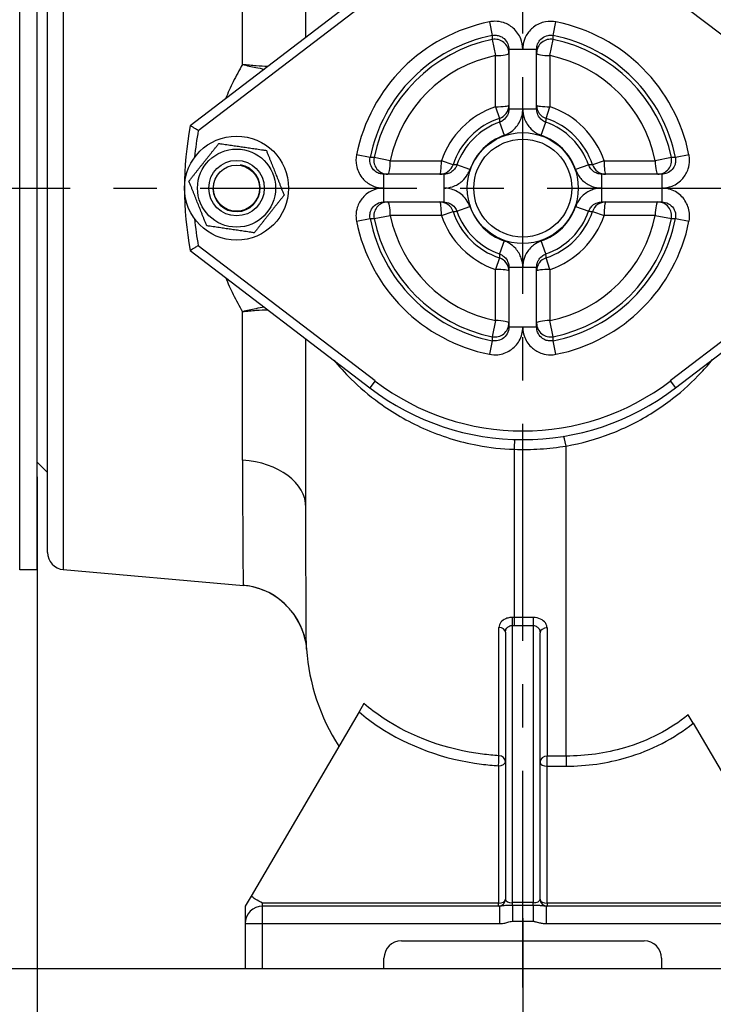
# Model space of a CAD drawing. Header units: millimetres. Extents: x 0 to 5940, y 0 to 4200.
# Tile 34 of 51: x 2069 to 2269, y 2179 to 2463. Entities that reach past the tile are written whole.
import ezdxf

# ---------------------------------------------------------------- set-up
doc = ezdxf.new("R2010")
doc.units = ezdxf.units.MM
doc.header["$LTSCALE"] = 50
doc.linetypes.add('MITTE', pattern=[2, 1.25, -0.25, 0.25, -0.25])
doc.layers.get('DEFPOINTS').update_dxf_attribs({"linetype": 'CONTINUOUS'})
for name, color, linetype in [('02-LINIE-035', 2, 'CONTINUOUS'), ('03-LINIE-050', 3, 'CONTINUOUS'), ('05-ACHSE', 1, 'MITTE'), ('06-MASSE1', 1, 'CONTINUOUS')]:
    doc.layers.add(name, color=color, linetype=linetype)
doc.styles.add('ACA_NORM', font='ROMANS.SHX')
doc.dimstyles.new('1-10', dxfattribs={"dimscale": 10, "dimtxt": 2.5, "dimasz": 3.5, "dimexe": 1, "dimexo": 0, "dimgap": 1, "dimtad": 1, "dimdec": 0, "dimzin": 0, "dimtxsty": 'ACA_NORM', "dimcen": 0, "dimadec": 0, "dimazin": 0, "dimtfac": 2.4, "dimtdec": 0, "dimtmove": 0, "dimatfit": 3, "dimfxl": 1, "dimtolj": 1, "dimtzin": 0, "dimarcsym": 0})

# ---------------------------------------------------------------- blocks, each defined once
blk = doc.blocks.new('*D3')
at = {"layer": '06-MASSE1', "color": 0, "lineweight": -2}
for p, q in [((2923.78, 2196.43), (2923.78, 2042.74)), ((2213.78, 2186.42), (2213.78, 2042.74)), ((2888.78, 2052.74), (2248.78, 2052.74))]:
    blk.add_line(p, q, dxfattribs=at)
at = {"layer": '06-MASSE1', "color": 0}
for points in [[(2248.78, 2058.58), (2248.78, 2046.91), (2213.78, 2052.74)], [(2888.78, 2058.58), (2888.78, 2046.91), (2923.78, 2052.74)]]:
    blk.add_solid(points, dxfattribs=at)
at = {"layer": 'DEFPOINTS', "color": 0}
for p in [(2923.78, 2196.43), (2213.78, 2186.42), (2213.78, 2052.74)]:
    blk.add_point(p, dxfattribs=at)
at = {"layer": '06-MASSE1', "color": 0, "insert": (2568.78, 2075.24), "char_height": 25, "attachment_point": 5, "style": 'ACA_NORM'}
blk.add_mtext('\\A1;W', dxfattribs=at)
blk = doc.blocks.new('*D4')
at = {"layer": '06-MASSE1', "color": 0, "lineweight": -2}
for p, q in [((4332.2, 2309.93), (4332.2, 1932.44)), ((1668.78, 2230.62), (1668.78, 1932.44)), ((4297.2, 1942.44), (1703.78, 1942.44))]:
    blk.add_line(p, q, dxfattribs=at)
at = {"layer": '06-MASSE1', "color": 0}
for points in [[(1703.78, 1948.28), (1703.78, 1936.61), (1668.78, 1942.44)], [(4297.2, 1948.28), (4297.2, 1936.61), (4332.2, 1942.44)]]:
    blk.add_solid(points, dxfattribs=at)
at = {"layer": 'DEFPOINTS', "color": 0}
for p in [(4332.2, 2309.93), (1668.78, 2230.62), (1668.78, 1942.44)]:
    blk.add_point(p, dxfattribs=at)
at = {"layer": '06-MASSE1', "color": 0, "insert": (3000.49, 1964.94), "char_height": 25, "attachment_point": 5, "style": 'ACA_NORM'}
blk.add_mtext('\\A1;2660', dxfattribs=at)
blk = doc.blocks.new('*D1')
at = {"layer": '06-MASSE1', "color": 0, "lineweight": -2}
for p, q in [((2073.78, 2331.17), (2073.78, 2042.74)), ((2213.78, 2204), (2213.78, 2042.74)), ((2108.78, 2052.74), (2178.78, 2052.74))]:
    blk.add_line(p, q, dxfattribs=at)
at = {"layer": '06-MASSE1', "color": 0}
for points in [[(2108.78, 2058.58), (2108.78, 2046.91), (2073.78, 2052.74)], [(2178.78, 2058.58), (2178.78, 2046.91), (2213.78, 2052.74)]]:
    blk.add_solid(points, dxfattribs=at)
at = {"layer": 'DEFPOINTS', "color": 0}
for p in [(2073.78, 2331.17), (2213.78, 2204), (2213.78, 2052.74)]:
    blk.add_point(p, dxfattribs=at)
at = {"layer": '06-MASSE1', "color": 0, "insert": (2143.78, 2075.24), "char_height": 25, "attachment_point": 5, "style": 'ACA_NORM'}
blk.add_mtext('\\A1;140', dxfattribs=at)

msp = doc.modelspace()

# ---------------------------------------------------------------- linework, layer by layer
at = {"layer": '02-LINIE-035'}
for p, q in [((2151.28, 2457.91), (2151.28, 2546.28)), ((2133.02, 2450.07), (2133.02, 2528.94)), ((2068.78, 2304.43), (2068.78, 2524.43)), ((2073.78, 2304.43), (2073.78, 2524.43)), ((2081.34, 2524.42), (2081.34, 2304.45)), ((2076.78, 2309.43), (2076.78, 2519.43)), ((2169.74, 2472.03), (2117.95, 2432.43)), ((2120.24, 2431.04), (2171.26, 2470.04)), ((2256.29, 2470.04), (2307.32, 2431.04)), ((2204.21, 2462.35), (2205, 2458.43)), ((2222.56, 2458.43), (2223.34, 2462.35)), ((2204.97, 2457.27), (2205.93, 2452.63)), ((2221.63, 2452.63), (2222.58, 2457.27)), ((2205.93, 2437.88), (2205.93, 2452.63)), ((2209.78, 2454.5), (2213.78, 2454.5)), ((2209.78, 2454.5), (2209.78, 2437.21)), ((2213.78, 2454.5), (2217.78, 2454.5)), ((2217.78, 2437.21), (2217.78, 2454.5)), ((2221.63, 2452.63), (2221.63, 2437.88)), ((2205.93, 2437.88), (2207.05, 2434.53)), ((2213.78, 2437.21), (2209.78, 2437.21)), ((2217.78, 2437.21), (2213.78, 2437.21)), ((2220.51, 2434.53), (2221.63, 2437.88)), ((2207.1, 2433.43), (2208.43, 2429.66)), ((2219.13, 2429.66), (2220.45, 2433.43)), ((2169.78, 2423.22), (2165.86, 2424)), ((2261.7, 2424), (2257.78, 2423.22)), ((2175.58, 2422.29), (2170.95, 2423.24)), ((2175.58, 2422.29), (2190.33, 2422.29)), ((2193.68, 2421.17), (2190.33, 2422.29)), ((2198.55, 2419.78), (2194.78, 2421.11)), ((2232.78, 2421.11), (2229, 2419.78)), ((2237.23, 2422.29), (2233.88, 2421.17)), ((2237.23, 2422.29), (2251.97, 2422.29)), ((2256.61, 2423.24), (2251.97, 2422.29)), ((2173.71, 2414.43), (2173.71, 2418.43)), ((2191, 2418.43), (2173.71, 2418.43)), ((2191, 2418.43), (2191, 2414.43)), ((2236.56, 2414.43), (2236.56, 2418.43)), ((2253.85, 2418.43), (2236.56, 2418.43)), ((2253.85, 2418.43), (2253.85, 2414.43)), ((2173.71, 2410.43), (2173.71, 2414.43)), ((2191, 2414.43), (2191, 2410.43)), ((2236.56, 2410.43), (2236.56, 2414.43)), ((2253.85, 2414.43), (2253.85, 2410.43)), ((2173.71, 2410.43), (2191, 2410.43)), ((2236.56, 2410.43), (2253.85, 2410.43)), ((2190.33, 2406.58), (2193.68, 2407.7)), ((2194.78, 2407.76), (2198.55, 2409.09)), ((2229, 2409.09), (2232.78, 2407.76)), ((2233.88, 2407.7), (2237.23, 2406.58)), ((2165.86, 2404.87), (2169.78, 2405.65)), ((2170.95, 2405.63), (2175.58, 2406.58)), ((2190.33, 2406.58), (2175.58, 2406.58)), ((2251.97, 2406.58), (2237.23, 2406.58)), ((2251.97, 2406.58), (2256.61, 2405.63)), ((2257.78, 2405.65), (2261.7, 2404.87)), ((2208.43, 2399.21), (2207.1, 2395.44)), ((2220.45, 2395.44), (2219.13, 2399.21)), ((2117.95, 2396.43), (2169.74, 2356.84)), ((2171.26, 2358.83), (2120.24, 2397.83)), ((2307.32, 2397.83), (2256.29, 2358.83)), ((2257.81, 2356.84), (2309.6, 2396.43)), ((2207.05, 2394.34), (2205.93, 2390.99)), ((2221.63, 2390.99), (2220.51, 2394.34)), ((2205.93, 2376.24), (2205.93, 2390.99)), ((2209.78, 2391.66), (2213.78, 2391.66)), ((2209.78, 2391.66), (2209.78, 2374.37)), ((2213.78, 2391.66), (2217.78, 2391.66)), ((2217.78, 2374.37), (2217.78, 2391.66)), ((2221.63, 2390.99), (2221.63, 2376.24)), ((2133.02, 2335.98), (2133.02, 2378.8)), ((2205.93, 2376.24), (2204.97, 2371.6)), ((2222.58, 2371.6), (2221.63, 2376.24)), ((2213.78, 2374.37), (2209.78, 2374.37)), ((2217.78, 2374.37), (2213.78, 2374.37)), ((2151.28, 2322.33), (2151.28, 2370.96)), ((2205, 2370.44), (2204.21, 2366.52)), ((2223.34, 2366.52), (2222.56, 2370.44)), ((2171.26, 2358.83), (2169.74, 2356.84)), ((2256.29, 2358.83), (2257.81, 2356.84)), ((2211.28, 2339.13), (2211.28, 2290.67)), ((2226.28, 2250.69), (2226.28, 2340.08)), ((2073.78, 2335.43), (2076.78, 2332.43)), ((2073.78, 2304.43), (2068.78, 2304.43)), ((2081.34, 2304.45), (2133.24, 2299.91)), ((2211.28, 2290.67), (2211.28, 2288.33)), ((2216.78, 2290.67), (2211.28, 2290.67)), ((2216.78, 2290.67), (2216.78, 2288.33)), ((2206.92, 2250.82), (2206.92, 2287.78)), ((2210.78, 2208.45), (2210.78, 2288.34)), ((2211.28, 2288.33), (2216.78, 2288.33)), ((2216.78, 2288.33), (2216.78, 2208.45)), ((2208.78, 2286.41), (2208.78, 2209.43)), ((2218.78, 2209.43), (2218.78, 2286.26)), ((2220.78, 2287.64), (2220.78, 2250.69)), ((2168, 2265.85), (2166.6, 2263.44)), ((2166.6, 2263.44), (2135.49, 2210.36)), ((2262.87, 2260.18), (2261.47, 2262.58)), ((2262.87, 2260.18), (2292.06, 2210.36)), ((2220.78, 2247.79), (2220.78, 2250.69)), ((2226.28, 2250.69), (2220.78, 2250.69)), ((2226.28, 2250.69), (2226.28, 2247.79)), ((2206.78, 2247.92), (2206.78, 2208.28)), ((2220.78, 2208.28), (2220.78, 2247.79)), ((2220.78, 2247.79), (2226.28, 2247.79)), ((2135.49, 2210.36), (2133.78, 2207.43)), ((2138.78, 2207.43), (2138.78, 2208.28)), ((2206.78, 2208.28), (2138.78, 2208.28)), ((2206.78, 2207.43), (2206.78, 2208.28)), ((2216.78, 2208.45), (2210.78, 2208.45)), ((2210.78, 2207.62), (2210.78, 2208.45)), ((2216.78, 2207.62), (2216.78, 2208.45)), ((2220.78, 2208.28), (2220.78, 2207.43)), ((2288.78, 2208.28), (2220.78, 2208.28)), ((2133.78, 2207.43), (2133.78, 2202.43)), ((2207.05, 2207.43), (2138.78, 2207.43)), ((2138.78, 2202.43), (2138.78, 2207.43)), ((2207.05, 2207.43), (2207.05, 2202.43)), ((2216.78, 2207.62), (2210.78, 2207.62)), ((2210.78, 2207.62), (2210.78, 2203.08)), ((2216.78, 2207.62), (2216.78, 2203.08)), ((2288.78, 2207.43), (2220.51, 2207.43)), ((2220.51, 2207.43), (2220.51, 2202.43)), ((2210.78, 2203.08), (2216.78, 2203.08)), ((2133.78, 2202.43), (2133.78, 2189.43)), ((2133.78, 2202.43), (2138.78, 2202.43)), ((2138.78, 2202.43), (2207.05, 2202.43)), ((2138.78, 2189.43), (2138.78, 2202.43)), ((2220.51, 2202.43), (2288.78, 2202.43)), ((2178.78, 2197.43), (2248.78, 2197.43)), ((2173.78, 2189.43), (2173.78, 2192.43)), ((2253.78, 2192.43), (2253.78, 2189.43))]:
    msp.add_line(p, q, dxfattribs=at)
for centre, radius in [((2213.78, 2414.43), 16), ((2131.28, 2414.43), 15), ((2213.78, 2414.43), 14.12), ((2131.28, 2414.43), 11.25), ((2131.28, 2414.43), 8), ((2131.28, 2414.43), 8), ((2131.28, 2414.43), 6.64)]:
    msp.add_circle(centre, radius, dxfattribs=at)
for centre, radius, start, end in [((2213.78, 2414.43), 48.86, 101.2888, 168.7112), ((2213.78, 2414.43), 48.86, 11.2888, 78.7112), ((2213.78, 2414.43), 44.87, 101.2888, 168.7112), ((2213.78, 2414.43), 44.87, 11.2888, 78.7112), ((2213.78, 2414.43), 43.73, 101.6166, 168.3834), ((2213.78, 2414.43), 43.73, 11.6166, 78.3834), ((2213.78, 2414.43), 38.99, 101.6166, 168.3834), ((2213.78, 2414.43), 38.99, 11.6166, 78.3834), ((2213.78, 2414.43), 24.73, 108.5145, 161.4855), ((2213.78, 2414.43), 24.73, 18.5145, 71.4855), ((2213.78, 2414.43), 21.2, 108.5145, 161.4855), ((2213.78, 2414.43), 20.13, 109.3601, 160.6399), ((2213.78, 2414.43), 20.13, 19.3601, 70.6399), ((2213.78, 2414.43), 21.2, 18.5145, 71.4855), ((2213.78, 2414.43), 97.5, 169.3613, 190.6387), ((2213.78, 2414.43), 95, 169.9363, 174.6318), ((2213.78, 2414.43), 16.14, 109.3601, 160.6399), ((2213.78, 2414.43), 16.14, 19.3601, 70.6399), ((2131.28, 2414.43), 6.79, 170, 80), ((2213.78, 2414.43), 21.2, 198.5145, 251.4855), ((2213.78, 2414.43), 20.13, 199.3601, 250.6399), ((2213.78, 2414.43), 16.14, 199.3601, 250.6399), ((2213.78, 2414.43), 16.14, 289.3601, 340.6399), ((2213.78, 2414.43), 20.13, 289.3601, 340.6399), ((2213.78, 2414.43), 21.2, 288.5145, 341.4855), ((2213.78, 2414.43), 95, 185.3682, 190.0637), ((2213.78, 2414.43), 48.86, 191.2888, 258.7112), ((2213.78, 2414.43), 44.87, 191.2888, 258.7112), ((2213.78, 2414.43), 43.73, 191.6166, 258.3834), ((2213.78, 2414.43), 38.99, 191.6166, 258.3834), ((2213.78, 2414.43), 24.73, 198.5145, 251.4855), ((2213.78, 2414.43), 38.99, 281.6166, 348.3834), ((2213.78, 2414.43), 24.73, 288.5145, 341.4855), ((2213.78, 2414.43), 44.87, 281.2888, 348.7112), ((2213.78, 2414.43), 43.73, 281.6166, 348.3834), ((2213.78, 2414.43), 48.86, 281.2888, 348.7112), ((2213.78, 2414.43), 70, 232.6006, 307.3994), ((2213.78, 2414.43), 72.5, 232.6006, 307.3994), ((2081.78, 2309.43), 5, 180, 265), ((2211.28, 2285.91), 60, 184.1952, 212.6791), ((2206.78, 2209.43), 2, 270, 0), ((2220.78, 2209.43), 2, 180, 270), ((2138.78, 2202.43), 5, 90, 180), ((2178.78, 2192.43), 5, 90, 180), ((2248.78, 2192.43), 5, 0, 90)]:
    msp.add_arc(centre, radius, start, end, dxfattribs=at)
for centre, major_axis, ratio, start_param, end_param in [((2205.78, 2453.35), (4, 0), 0.999365, 0, 1.773419), ((2221.78, 2453.35), (-4, 0), 0.999365, 4.509766, 6.283185), ((2205.78, 2453.35), (4, 0), 0.180289, 4.749434, 6.283185), ((2221.78, 2453.35), (-4, 0), 0.180289, 0, 1.533751), ((2205.78, 2438.32), (4, 0), 0.110675, 4.749434, 6.283185), ((2205.78, 2438.32), (4, 0), 0.999323, 5.035324, 6.283185), ((2221.78, 2438.32), (-4, 0), 0.999323, 0, 1.247862), ((2221.78, 2438.32), (-4, 0), 0.110675, 0, 1.533751), ((2174.86, 2422.43), (0, -4), 0.999365, 4.509766, 6.283185), ((2174.86, 2422.43), (0, -4), 0.180289, 0, 1.533751), ((2189.89, 2422.43), (0, -4), 0.110675, 0, 1.533751), ((2189.89, 2422.43), (0, -4), 0.999323, 0, 1.247862), ((2237.67, 2422.43), (0, -4), 0.999323, 5.035324, 6.283185), ((2237.67, 2422.43), (0, -4), 0.110675, 4.749434, 6.283185), ((2252.69, 2422.43), (0, -4), 0.180289, 4.749434, 6.283185), ((2252.69, 2422.43), (0, -4), 0.999365, 0, 1.773419), ((2174.86, 2406.43), (0, 4), 0.999365, 0, 1.773419), ((2174.86, 2406.43), (0, 4), 0.180289, 4.749434, 6.283185), ((2189.89, 2406.43), (0, 4), 0.999323, 5.035324, 6.283185), ((2189.89, 2406.43), (0, 4), 0.110675, 4.749434, 6.283185), ((2237.67, 2406.43), (0, 4), 0.999323, 0, 1.247862), ((2237.67, 2406.43), (0, 4), 0.110675, 0, 1.533751), ((2252.69, 2406.43), (0, 4), 0.180289, 0, 1.533751), ((2252.69, 2406.43), (0, 4), 0.999365, 4.509766, 6.283185), ((2205.78, 2390.55), (4, 0), 0.999323, 0, 1.247862), ((2221.78, 2390.55), (-4, 0), 0.999323, 5.035324, 6.283185), ((2205.78, 2390.55), (4, 0), 0.110675, 0, 1.533751), ((2221.78, 2390.55), (-4, 0), 0.110675, 4.749434, 6.283185), ((2205.78, 2375.52), (4, 0), 0.180289, 0, 1.533751), ((2221.78, 2375.52), (-4, 0), 0.180289, 4.749434, 6.283185), ((2205.78, 2375.52), (4, 0), 0.999365, 4.509766, 6.283185), ((2221.78, 2375.52), (-4, 0), 0.999365, 0, 1.773419), ((2211.28, 2336.98), (0.16, 5), 0.015393, 0, 1.125776), ((2226.28, 2337.95), (-0.81, 4.93), 0.07571, 5.146214, 6.283185), ((2131.28, 2322.33), (20, 0), 0.685198, 0, 1.48353), ((2131.5, 2279.99), (-19.98, 0.89), 0.999987, 3.594593, 4.669653), ((2210.78, 2289.32), (-0.01, -2), 0.004192, 1.053506, 2.310907), ((2206.78, 2286.41), (2, 0), 0.689432, 0, 1.498152), ((2220.78, 2286.26), (-2, 0), 0.68961, 4.712389, 6.283185), ((2206.78, 2249.07), (0.12, 2), 0.041992, 4.100825, 5.779704), ((2206.78, 2249.07), (2, 0), 0.87544, 0, 1.498152), ((2206.78, 2249.07), (2, 0), 0.575177, 4.712389, 6.283185), ((2220.78, 2248.94), (-2, 0), 0.875397, 4.712389, 6.283185), ((2220.78, 2248.94), (-2, 0), 0.575177, 0, 1.570796), ((2206.78, 2209.43), (2, 0), 0.575177, 4.712389, 6.283185), ((2210.78, 2209.43), (-2, 0), 0.49454, 0, 1.570796), ((2216.78, 2209.43), (-2, 0), 0.49454, 1.570796, 3.141593), ((2220.78, 2209.43), (-2, 0), 0.575177, 0, 1.570796)]:
    msp.add_ellipse(centre, major_axis=major_axis, ratio=ratio, start_param=start_param, end_param=end_param, dxfattribs=at)
for points, knots in [([(2213.78, 2454.5), (2213.78, 2455.52), (2213.58, 2456.53), (2212.74, 2458.65), (2211.98, 2459.72), (2210.2, 2461.26), (2209.24, 2461.8), (2207.42, 2462.38), (2206.59, 2462.51), (2205.24, 2462.51), (2204.72, 2462.45), (2204.21, 2462.35)], [-1.4145, -1.4145, -1.4145, -1.4145, -1.110357, -1.110357, -0.728553, -0.728553, -0.404752, -0.404752, -0.155674, -0.155674, 0, 0, 0, 0]), ([(2223.34, 2462.35), (2222.36, 2462.55), (2221.33, 2462.56), (2219.09, 2462.15), (2217.89, 2461.61), (2216.03, 2460.17), (2215.31, 2459.33), (2214.38, 2457.66), (2214.09, 2456.87), (2213.83, 2455.54), (2213.78, 2455.02), (2213.78, 2454.5)], [-1.414508, -1.414508, -1.414508, -1.414508, -1.112177, -1.112177, -0.729875, -0.729875, -0.405486, -0.405486, -0.155956, -0.155956, 0, 0, 0, 0]), ([(2205, 2458.43), (2205, 2458.38), (2204.99, 2458.32), (2204.99, 2458.12), (2204.99, 2457.98), (2204.99, 2457.83), (2204.98, 2457.68), (2204.98, 2457.54), (2204.98, 2457.35), (2204.97, 2457.31), (2204.97, 2457.27)], [-4.131805, -4.131805, -4.131805, -4.131805, -3.674586, -3.674586, -2.444798, -2.444798, -2.444798, -1.222399, -1.222399, -0.870477, -0.870477, -0.870477, -0.870477]), ([(2205, 2458.43), (2205.25, 2458.48), (2205.51, 2458.51), (2206.18, 2458.51), (2206.6, 2458.45), (2207.51, 2458.16), (2207.99, 2457.89), (2208.88, 2457.11), (2209.26, 2456.58), (2209.68, 2455.52), (2209.78, 2455.01), (2209.78, 2454.5)], [0, 0, 0, 0, 0.155674, 0.155674, 0.404752, 0.404752, 0.728553, 0.728553, 1.110357, 1.110357, 1.4145, 1.4145, 1.4145, 1.4145]), ([(2217.78, 2454.5), (2217.78, 2454.76), (2217.8, 2455.02), (2217.94, 2455.69), (2218.08, 2456.08), (2218.54, 2456.92), (2218.9, 2457.34), (2219.83, 2458.06), (2220.43, 2458.33), (2221.55, 2458.53), (2222.07, 2458.53), (2222.56, 2458.43)], [0, 0, 0, 0, 0.155956, 0.155956, 0.405486, 0.405486, 0.729875, 0.729875, 1.112177, 1.112177, 1.414508, 1.414508, 1.414508, 1.414508]), ([(2222.58, 2457.27), (2222.58, 2457.31), (2222.58, 2457.35), (2222.58, 2457.54), (2222.58, 2457.68), (2222.57, 2457.83), (2222.57, 2457.98), (2222.57, 2458.12), (2222.56, 2458.32), (2222.56, 2458.38), (2222.56, 2458.43)], [-4.033898, -4.033898, -4.033898, -4.033898, -3.681975, -3.681975, -2.459576, -2.459576, -2.459576, -1.229788, -1.229788, -0.77257, -0.77257, -0.77257, -0.77257]), ([(2133.02, 2450.07), (2132.05, 2448.44), (2131.15, 2446.77), (2129.52, 2443.48), (2128.79, 2441.85), (2128.11, 2440.2)], [-32.823449, -32.823449, -32.823449, -32.823449, -32.161435, -32.161435, -31.535525, -31.535525, -31.535525, -31.535525]), ([(2140.3, 2449.52), (2139.22, 2449.53), (2138.09, 2449.58), (2135.66, 2449.76), (2134.34, 2449.9), (2133.02, 2450.07)], [-0.5816102, -0.5816102, -0.5816102, -0.5816102, -0.3038196, -0.3038196, 0.0017816, 0.0017816, 0.0017816, 0.0017816]), ([(2133.02, 2450.07), (2134.3, 2449.74), (2135.58, 2449.45), (2137.66, 2449.03), (2138.49, 2448.88), (2139.3, 2448.75)], [-0.0017816, -0.0017816, -0.0017816, -0.0017816, 0.3038196, 0.3038196, 0.5131712, 0.5131712, 0.5131712, 0.5131712]), ([(2209.78, 2437.21), (2209.78, 2436.61), (2209.64, 2436), (2209.09, 2434.88), (2208.67, 2434.37), (2207.84, 2433.75), (2207.48, 2433.56), (2207.1, 2433.43)], [0, 0, 0, 0, 0.3641503, 0.3641503, 0.7473615, 0.7473615, 0.9868686, 0.9868686, 0.9868686, 0.9868686]), ([(2208.43, 2429.66), (2209.18, 2429.92), (2209.9, 2430.3), (2211.56, 2431.54), (2212.4, 2432.55), (2213.5, 2434.79), (2213.78, 2436), (2213.78, 2437.21)], [-0.9868686, -0.9868686, -0.9868686, -0.9868686, -0.7473615, -0.7473615, -0.3641503, -0.3641503, 0, 0, 0, 0]), ([(2213.78, 2437.21), (2213.78, 2436.35), (2213.92, 2435.49), (2214.53, 2433.65), (2215.09, 2432.7), (2216.35, 2431.27), (2217, 2430.74), (2218.17, 2430.05), (2218.64, 2429.83), (2219.13, 2429.66)], [-0.9868814, -0.9868814, -0.9868814, -0.9868814, -0.7287185, -0.7287185, -0.4048436, -0.4048436, -0.1557091, -0.1557091, 0, 0, 0, 0]), ([(2220.45, 2433.43), (2220.21, 2433.52), (2219.97, 2433.63), (2219.39, 2433.97), (2219.07, 2434.24), (2218.43, 2434.95), (2218.16, 2435.43), (2217.85, 2436.35), (2217.78, 2436.78), (2217.78, 2437.21)], [0, 0, 0, 0, 0.1557091, 0.1557091, 0.4048436, 0.4048436, 0.7287185, 0.7287185, 0.9868814, 0.9868814, 0.9868814, 0.9868814]), ([(2207.05, 2434.53), (2207.05, 2434.5), (2207.05, 2434.48), (2207.06, 2434.29), (2207.07, 2434.13), (2207.08, 2433.97), (2207.08, 2433.83), (2207.09, 2433.69), (2207.1, 2433.52), (2207.1, 2433.47), (2207.1, 2433.43)], [-3.812843, -3.812843, -3.812843, -3.812843, -3.574528, -3.574528, -2.244455, -2.244455, -2.244455, -1.122227, -1.122227, -0.77261, -0.77261, -0.77261, -0.77261]), ([(2220.45, 2433.43), (2220.46, 2433.47), (2220.46, 2433.52), (2220.47, 2433.69), (2220.47, 2433.83), (2220.48, 2433.97), (2220.49, 2434.13), (2220.5, 2434.29), (2220.51, 2434.48), (2220.51, 2434.5), (2220.51, 2434.53)], [-4.131992, -4.131992, -4.131992, -4.131992, -3.782374, -3.782374, -2.660147, -2.660147, -2.660147, -1.330073, -1.330073, -1.091758, -1.091758, -1.091758, -1.091758]), ([(2120.24, 2431.04), (2120.24, 2431.04), (2120.24, 2431.04), (2120.06, 2431.14), (2119.89, 2431.25), (2119.56, 2431.45), (2119.4, 2431.55), (2118.98, 2431.8), (2118.74, 2431.95), (2118.36, 2432.19), (2118.21, 2432.28), (2118.01, 2432.4), (2117.95, 2432.43), (2117.95, 2432.43)], [-0.0007591, -0.0007591, -0.0007591, -0.0007591, 0, 0, 0.059883, 0.059883, 0.1193751, 0.1193751, 0.2210258, 0.2210258, 0.3159514, 0.3159514, 0.4077297, 0.4077297, 0.4077297, 0.4077297]), ([(2165.86, 2424), (2165.66, 2423.01), (2165.66, 2421.99), (2166.07, 2419.74), (2166.6, 2418.54), (2168.04, 2416.68), (2168.88, 2415.96), (2170.56, 2415.04), (2171.35, 2414.75), (2172.67, 2414.49), (2173.19, 2414.43), (2173.71, 2414.43)], [-1.414508, -1.414508, -1.414508, -1.414508, -1.112177, -1.112177, -0.729875, -0.729875, -0.405486, -0.405486, -0.155956, -0.155956, 0, 0, 0, 0]), ([(2253.85, 2414.43), (2254.86, 2414.43), (2255.87, 2414.63), (2258, 2415.48), (2259.06, 2416.24), (2260.6, 2418.01), (2261.14, 2418.97), (2261.72, 2420.79), (2261.85, 2421.62), (2261.85, 2422.97), (2261.8, 2423.49), (2261.7, 2424)], [-1.414508, -1.414508, -1.414508, -1.414508, -1.110346, -1.110346, -0.728553, -0.728553, -0.404752, -0.404752, -0.155674, -0.155674, 0, 0, 0, 0]), ([(2173.71, 2418.43), (2173.45, 2418.43), (2173.19, 2418.46), (2172.53, 2418.59), (2172.13, 2418.74), (2171.29, 2419.2), (2170.87, 2419.56), (2170.15, 2420.49), (2169.88, 2421.09), (2169.68, 2422.21), (2169.68, 2422.72), (2169.78, 2423.22)], [0, 0, 0, 0, 0.155956, 0.155956, 0.405486, 0.405486, 0.729875, 0.729875, 1.112177, 1.112177, 1.414508, 1.414508, 1.414508, 1.414508]), ([(2170.95, 2423.24), (2170.91, 2423.24), (2170.86, 2423.24), (2170.68, 2423.23), (2170.53, 2423.23), (2170.38, 2423.23), (2170.24, 2423.23), (2170.09, 2423.22), (2169.89, 2423.22), (2169.84, 2423.22), (2169.78, 2423.22)], [-4.033898, -4.033898, -4.033898, -4.033898, -3.681975, -3.681975, -2.459576, -2.459576, -2.459576, -1.229788, -1.229788, -0.77257, -0.77257, -0.77257, -0.77257]), ([(2194.78, 2421.11), (2194.7, 2420.86), (2194.59, 2420.63), (2194.24, 2420.05), (2193.98, 2419.72), (2193.26, 2419.09), (2192.78, 2418.81), (2191.86, 2418.5), (2191.43, 2418.43), (2191, 2418.43)], [0, 0, 0, 0, 0.1557091, 0.1557091, 0.4048436, 0.4048436, 0.7287185, 0.7287185, 0.9868814, 0.9868814, 0.9868814, 0.9868814]), ([(2194.78, 2421.11), (2194.74, 2421.11), (2194.7, 2421.11), (2194.52, 2421.12), (2194.38, 2421.13), (2194.25, 2421.14), (2194.09, 2421.15), (2193.93, 2421.15), (2193.74, 2421.16), (2193.71, 2421.16), (2193.68, 2421.17)], [-4.131992, -4.131992, -4.131992, -4.131992, -3.782374, -3.782374, -2.660147, -2.660147, -2.660147, -1.330073, -1.330073, -1.091758, -1.091758, -1.091758, -1.091758]), ([(2233.88, 2421.17), (2233.85, 2421.16), (2233.82, 2421.16), (2233.63, 2421.15), (2233.47, 2421.15), (2233.31, 2421.14), (2233.17, 2421.13), (2233.04, 2421.12), (2232.86, 2421.11), (2232.82, 2421.11), (2232.78, 2421.11)], [-3.812843, -3.812843, -3.812843, -3.812843, -3.574528, -3.574528, -2.244455, -2.244455, -2.244455, -1.122227, -1.122227, -0.77261, -0.77261, -0.77261, -0.77261]), ([(2236.56, 2418.43), (2236.3, 2418.43), (2236.04, 2418.46), (2235.37, 2418.59), (2234.98, 2418.74), (2234.14, 2419.2), (2233.72, 2419.56), (2233.13, 2420.32), (2232.92, 2420.71), (2232.78, 2421.11)], [0, 0, 0, 0, 0.155966, 0.155966, 0.4055115, 0.4055115, 0.7299208, 0.7299208, 0.9868814, 0.9868814, 0.9868814, 0.9868814]), ([(2257.78, 2423.22), (2257.83, 2422.96), (2257.85, 2422.7), (2257.85, 2422.03), (2257.79, 2421.61), (2257.5, 2420.7), (2257.23, 2420.22), (2256.46, 2419.34), (2255.92, 2418.96), (2254.86, 2418.53), (2254.35, 2418.43), (2253.85, 2418.43)], [0, 0, 0, 0, 0.155674, 0.155674, 0.404752, 0.404752, 0.728553, 0.728553, 1.110346, 1.110346, 1.414508, 1.414508, 1.414508, 1.414508]), ([(2257.78, 2423.22), (2257.72, 2423.22), (2257.67, 2423.22), (2257.47, 2423.22), (2257.32, 2423.23), (2257.17, 2423.23), (2257.03, 2423.23), (2256.88, 2423.23), (2256.69, 2423.24), (2256.65, 2423.24), (2256.61, 2423.24)], [-4.131805, -4.131805, -4.131805, -4.131805, -3.674586, -3.674586, -2.444798, -2.444798, -2.444798, -1.222399, -1.222399, -0.870477, -0.870477, -0.870477, -0.870477]), ([(2191, 2414.43), (2191.86, 2414.43), (2192.72, 2414.57), (2194.56, 2415.19), (2195.52, 2415.74), (2196.94, 2417.01), (2197.48, 2417.66), (2198.16, 2418.82), (2198.38, 2419.29), (2198.55, 2419.78)], [-0.9868814, -0.9868814, -0.9868814, -0.9868814, -0.7287185, -0.7287185, -0.4048436, -0.4048436, -0.1557091, -0.1557091, 0, 0, 0, 0]), ([(2229, 2419.78), (2229.29, 2418.98), (2229.7, 2418.21), (2230.89, 2416.68), (2231.73, 2415.96), (2233.4, 2415.04), (2234.19, 2414.75), (2235.52, 2414.49), (2236.04, 2414.43), (2236.56, 2414.43)], [-0.9868814, -0.9868814, -0.9868814, -0.9868814, -0.7299208, -0.7299208, -0.4055115, -0.4055115, -0.155966, -0.155966, 0, 0, 0, 0]), ([(2173.71, 2414.43), (2172.7, 2414.43), (2171.68, 2414.24), (2169.56, 2413.39), (2168.49, 2412.63), (2166.95, 2410.86), (2166.41, 2409.9), (2165.83, 2408.08), (2165.71, 2407.25), (2165.71, 2405.9), (2165.76, 2405.38), (2165.86, 2404.87)], [-1.4145, -1.4145, -1.4145, -1.4145, -1.110357, -1.110357, -0.728553, -0.728553, -0.404752, -0.404752, -0.155674, -0.155674, 0, 0, 0, 0]), ([(2198.55, 2409.09), (2198.29, 2409.84), (2197.91, 2410.55), (2196.68, 2412.22), (2195.67, 2413.06), (2193.43, 2414.15), (2192.21, 2414.43), (2191, 2414.43)], [-0.9868686, -0.9868686, -0.9868686, -0.9868686, -0.7473615, -0.7473615, -0.3641503, -0.3641503, 0, 0, 0, 0]), ([(2236.56, 2414.43), (2235.7, 2414.43), (2234.84, 2414.3), (2233, 2413.68), (2232.04, 2413.13), (2230.61, 2411.86), (2230.08, 2411.21), (2229.4, 2410.05), (2229.18, 2409.57), (2229, 2409.09)], [-0.9868686, -0.9868686, -0.9868686, -0.9868686, -0.7287185, -0.7287185, -0.4048436, -0.4048436, -0.1557091, -0.1557091, 0, 0, 0, 0]), ([(2261.7, 2404.87), (2261.85, 2405.65), (2261.89, 2406.46), (2261.68, 2408.52), (2261.24, 2409.76), (2259.84, 2411.89), (2258.88, 2412.79), (2256.57, 2414.08), (2255.21, 2414.43), (2253.85, 2414.43)], [-1.4145, -1.4145, -1.4145, -1.4145, -1.175054, -1.175054, -0.791941, -0.791941, -0.409457, -0.409457, 0, 0, 0, 0]), ([(2169.78, 2405.65), (2169.73, 2405.91), (2169.71, 2406.17), (2169.7, 2406.84), (2169.77, 2407.26), (2170.06, 2408.17), (2170.33, 2408.65), (2171.1, 2409.53), (2171.63, 2409.91), (2172.7, 2410.34), (2173.2, 2410.43), (2173.71, 2410.43)], [0, 0, 0, 0, 0.155674, 0.155674, 0.404752, 0.404752, 0.728553, 0.728553, 1.110357, 1.110357, 1.4145, 1.4145, 1.4145, 1.4145]), ([(2191, 2410.43), (2191.61, 2410.43), (2192.22, 2410.29), (2193.34, 2409.75), (2193.84, 2409.33), (2194.46, 2408.49), (2194.65, 2408.14), (2194.78, 2407.76)], [0, 0, 0, 0, 0.3641503, 0.3641503, 0.7473615, 0.7473615, 0.9868686, 0.9868686, 0.9868686, 0.9868686]), ([(2232.78, 2407.76), (2232.86, 2408), (2232.97, 2408.24), (2233.31, 2408.82), (2233.58, 2409.15), (2234.3, 2409.78), (2234.77, 2410.06), (2235.7, 2410.36), (2236.13, 2410.43), (2236.56, 2410.43)], [0, 0, 0, 0, 0.1557091, 0.1557091, 0.4048436, 0.4048436, 0.7287185, 0.7287185, 0.9868686, 0.9868686, 0.9868686, 0.9868686]), ([(2253.85, 2410.43), (2254.53, 2410.43), (2255.21, 2410.26), (2256.36, 2409.61), (2256.84, 2409.16), (2257.55, 2408.1), (2257.77, 2407.48), (2257.87, 2406.45), (2257.85, 2406.04), (2257.78, 2405.65)], [0, 0, 0, 0, 0.409457, 0.409457, 0.791941, 0.791941, 1.175054, 1.175054, 1.4145, 1.4145, 1.4145, 1.4145]), ([(2193.68, 2407.7), (2193.71, 2407.71), (2193.74, 2407.71), (2193.93, 2407.72), (2194.09, 2407.72), (2194.25, 2407.73), (2194.38, 2407.74), (2194.52, 2407.75), (2194.7, 2407.76), (2194.74, 2407.76), (2194.78, 2407.76)], [-3.812843, -3.812843, -3.812843, -3.812843, -3.574528, -3.574528, -2.244455, -2.244455, -2.244455, -1.122227, -1.122227, -0.77261, -0.77261, -0.77261, -0.77261]), ([(2232.78, 2407.76), (2232.82, 2407.76), (2232.86, 2407.76), (2233.04, 2407.75), (2233.17, 2407.74), (2233.31, 2407.73), (2233.47, 2407.72), (2233.63, 2407.72), (2233.82, 2407.71), (2233.85, 2407.71), (2233.88, 2407.7)], [-4.131992, -4.131992, -4.131992, -4.131992, -3.782374, -3.782374, -2.660147, -2.660147, -2.660147, -1.330073, -1.330073, -1.091758, -1.091758, -1.091758, -1.091758]), ([(2169.78, 2405.65), (2169.84, 2405.65), (2169.89, 2405.65), (2170.09, 2405.65), (2170.24, 2405.64), (2170.38, 2405.64), (2170.53, 2405.64), (2170.68, 2405.64), (2170.86, 2405.63), (2170.91, 2405.63), (2170.95, 2405.63)], [-4.131805, -4.131805, -4.131805, -4.131805, -3.674586, -3.674586, -2.444798, -2.444798, -2.444798, -1.222399, -1.222399, -0.870477, -0.870477, -0.870477, -0.870477]), ([(2256.61, 2405.63), (2256.65, 2405.63), (2256.69, 2405.63), (2256.88, 2405.64), (2257.03, 2405.64), (2257.17, 2405.64), (2257.32, 2405.64), (2257.47, 2405.65), (2257.67, 2405.65), (2257.72, 2405.65), (2257.78, 2405.65)], [-4.033898, -4.033898, -4.033898, -4.033898, -3.681975, -3.681975, -2.459576, -2.459576, -2.459576, -1.229788, -1.229788, -0.77257, -0.77257, -0.77257, -0.77257]), ([(2213.78, 2391.66), (2213.78, 2392.52), (2213.64, 2393.38), (2213.02, 2395.22), (2212.47, 2396.17), (2211.2, 2397.6), (2210.55, 2398.13), (2209.39, 2398.82), (2208.92, 2399.04), (2208.43, 2399.21)], [-0.9868686, -0.9868686, -0.9868686, -0.9868686, -0.7287185, -0.7287185, -0.4048436, -0.4048436, -0.1557091, -0.1557091, 0, 0, 0, 0]), ([(2219.13, 2399.21), (2218.32, 2398.93), (2217.56, 2398.51), (2216.03, 2397.32), (2215.31, 2396.49), (2214.38, 2394.81), (2214.09, 2394.02), (2213.83, 2392.7), (2213.78, 2392.18), (2213.78, 2391.66)], [-0.9868814, -0.9868814, -0.9868814, -0.9868814, -0.7299208, -0.7299208, -0.4055115, -0.4055115, -0.155966, -0.155966, 0, 0, 0, 0]), ([(2120.24, 2397.83), (2120.24, 2397.83), (2120.24, 2397.83), (2120.06, 2397.73), (2119.89, 2397.62), (2119.56, 2397.42), (2119.4, 2397.32), (2118.98, 2397.07), (2118.74, 2396.92), (2118.36, 2396.68), (2118.21, 2396.59), (2118.01, 2396.47), (2117.95, 2396.43), (2117.95, 2396.43)], [-0.4075085, -0.4075085, -0.4075085, -0.4075085, -0.4067513, -0.4067513, -0.347012, -0.347012, -0.2876627, -0.2876627, -0.1862559, -0.1862559, -0.0915581, -0.0915581, 0, 0, 0, 0]), ([(2207.1, 2395.44), (2207.1, 2395.4), (2207.1, 2395.35), (2207.09, 2395.18), (2207.08, 2395.04), (2207.08, 2394.9), (2207.07, 2394.74), (2207.06, 2394.58), (2207.05, 2394.39), (2207.05, 2394.36), (2207.05, 2394.34)], [-4.131992, -4.131992, -4.131992, -4.131992, -3.782374, -3.782374, -2.660147, -2.660147, -2.660147, -1.330073, -1.330073, -1.091758, -1.091758, -1.091758, -1.091758]), ([(2207.1, 2395.44), (2207.35, 2395.35), (2207.59, 2395.24), (2208.17, 2394.9), (2208.49, 2394.63), (2209.13, 2393.92), (2209.4, 2393.44), (2209.71, 2392.52), (2209.78, 2392.09), (2209.78, 2391.66)], [0, 0, 0, 0, 0.1557091, 0.1557091, 0.4048436, 0.4048436, 0.7287185, 0.7287185, 0.9868686, 0.9868686, 0.9868686, 0.9868686]), ([(2217.78, 2391.66), (2217.78, 2391.92), (2217.8, 2392.18), (2217.94, 2392.84), (2218.08, 2393.24), (2218.54, 2394.08), (2218.9, 2394.49), (2219.67, 2395.09), (2220.05, 2395.3), (2220.45, 2395.44)], [0, 0, 0, 0, 0.155966, 0.155966, 0.4055115, 0.4055115, 0.7299208, 0.7299208, 0.9868814, 0.9868814, 0.9868814, 0.9868814]), ([(2220.51, 2394.34), (2220.51, 2394.36), (2220.51, 2394.39), (2220.5, 2394.58), (2220.49, 2394.74), (2220.48, 2394.9), (2220.47, 2395.04), (2220.47, 2395.18), (2220.46, 2395.35), (2220.46, 2395.4), (2220.45, 2395.44)], [-3.812843, -3.812843, -3.812843, -3.812843, -3.574528, -3.574528, -2.244455, -2.244455, -2.244455, -1.122227, -1.122227, -0.77261, -0.77261, -0.77261, -0.77261]), ([(2128.11, 2388.67), (2128.79, 2387.02), (2129.52, 2385.39), (2131.15, 2382.1), (2132.05, 2380.43), (2133.02, 2378.8)], [-25.330103, -25.330103, -25.330103, -25.330103, -24.704193, -24.704193, -24.042179, -24.042179, -24.042179, -24.042179]), ([(2139.3, 2380.12), (2138.49, 2379.99), (2137.66, 2379.84), (2135.58, 2379.42), (2134.3, 2379.13), (2133.02, 2378.8)], [1.5175827, 1.5175827, 1.5175827, 1.5175827, 1.7269343, 1.7269343, 2.0325355, 2.0325355, 2.0325355, 2.0325355]), ([(2133.02, 2378.8), (2134.34, 2378.97), (2135.66, 2379.11), (2138.09, 2379.29), (2139.22, 2379.34), (2140.3, 2379.35)], [-2.0325355, -2.0325355, -2.0325355, -2.0325355, -1.7269343, -1.7269343, -1.4491437, -1.4491437, -1.4491437, -1.4491437]), ([(2204.21, 2366.52), (2205, 2366.36), (2205.8, 2366.32), (2207.87, 2366.54), (2209.1, 2366.98), (2211.24, 2368.38), (2212.13, 2369.34), (2213.42, 2371.64), (2213.78, 2373), (2213.78, 2374.37)], [-1.4145, -1.4145, -1.4145, -1.4145, -1.175054, -1.175054, -0.791941, -0.791941, -0.409457, -0.409457, 0, 0, 0, 0]), ([(2209.78, 2374.37), (2209.78, 2373.68), (2209.6, 2373), (2208.96, 2371.85), (2208.51, 2371.37), (2207.44, 2370.67), (2206.82, 2370.45), (2205.79, 2370.34), (2205.39, 2370.36), (2205, 2370.44)], [0, 0, 0, 0, 0.409457, 0.409457, 0.791941, 0.791941, 1.175054, 1.175054, 1.4145, 1.4145, 1.4145, 1.4145]), ([(2213.78, 2374.37), (2213.78, 2373.35), (2213.97, 2372.34), (2214.82, 2370.22), (2215.58, 2369.15), (2217.36, 2367.61), (2218.32, 2367.07), (2220.14, 2366.49), (2220.97, 2366.36), (2222.32, 2366.36), (2222.84, 2366.42), (2223.34, 2366.52)], [-1.414508, -1.414508, -1.414508, -1.414508, -1.110346, -1.110346, -0.728553, -0.728553, -0.404752, -0.404752, -0.155674, -0.155674, 0, 0, 0, 0]), ([(2222.56, 2370.44), (2222.31, 2370.39), (2222.05, 2370.36), (2221.37, 2370.36), (2220.96, 2370.42), (2220.05, 2370.71), (2219.57, 2370.98), (2218.68, 2371.76), (2218.3, 2372.29), (2217.88, 2373.35), (2217.78, 2373.86), (2217.78, 2374.37)], [0, 0, 0, 0, 0.155674, 0.155674, 0.404752, 0.404752, 0.728553, 0.728553, 1.110346, 1.110346, 1.414508, 1.414508, 1.414508, 1.414508]), ([(2204.97, 2371.6), (2204.97, 2371.56), (2204.98, 2371.52), (2204.98, 2371.33), (2204.98, 2371.19), (2204.99, 2371.04), (2204.99, 2370.89), (2204.99, 2370.75), (2204.99, 2370.55), (2205, 2370.49), (2205, 2370.44)], [-4.033898, -4.033898, -4.033898, -4.033898, -3.681975, -3.681975, -2.459576, -2.459576, -2.459576, -1.229788, -1.229788, -0.77257, -0.77257, -0.77257, -0.77257]), ([(2222.56, 2370.44), (2222.56, 2370.49), (2222.56, 2370.55), (2222.57, 2370.75), (2222.57, 2370.89), (2222.57, 2371.04), (2222.58, 2371.19), (2222.58, 2371.33), (2222.58, 2371.52), (2222.58, 2371.56), (2222.58, 2371.6)], [-4.131805, -4.131805, -4.131805, -4.131805, -3.674586, -3.674586, -2.444798, -2.444798, -2.444798, -1.222399, -1.222399, -0.870477, -0.870477, -0.870477, -0.870477]), ([(2159.35, 2364.79), (2160.83, 2363.01), (2162.49, 2361.19), (2166.73, 2357.03), (2169.43, 2354.72), (2176.24, 2349.76), (2180.54, 2347.24), (2190.06, 2342.99), (2195.33, 2341.31), (2204.23, 2339.64), (2207.75, 2339.25), (2211.28, 2339.13)], [-7.000058, -7.000058, -7.000058, -7.000058, -5.998739, -5.998739, -4.674995, -4.674995, -2.957316, -2.957316, -1.146738, -1.146738, 0, 0, 0, 0]), ([(2226.28, 2340.08), (2230.67, 2340.85), (2235.02, 2342.06), (2243.5, 2345.33), (2247.61, 2347.42), (2253.34, 2351.05), (2255.2, 2352.37), (2260.02, 2356.12), (2262.79, 2358.68), (2266.37, 2362.51), (2267.46, 2363.75), (2268.46, 2364.98)], [-7.836818, -7.836818, -7.836818, -7.836818, -6.364555, -6.364555, -4.8351, -4.8351, -4.0452, -4.0452, -2.675304, -2.675304, -2.01948, -2.01948, -2.01948, -2.01948]), ([(2211.28, 2339.13), (2213.79, 2339.05), (2216.3, 2339.09), (2221.31, 2339.41), (2223.81, 2339.69), (2226.28, 2340.08)], [-1.50675, -1.50675, -1.50675, -1.50675, -0.753375, -0.753375, 0, 0, 0, 0]), ([(2133.02, 2335.98), (2133.02, 2327.63), (2133.04, 2320.47), (2133.1, 2308.54), (2133.15, 2304.12), (2133.21, 2300.59), (2133.23, 2299.95), (2133.24, 2299.91)], [-26.289948, -26.289948, -26.289948, -26.289948, -22.254022, -22.254022, -17.768744, -17.768744, -15.391489, -15.391489, -15.391489, -15.391489]), ([(2151.44, 2281.52), (2151.43, 2281.68), (2151.42, 2282.33), (2151.37, 2286.02), (2151.34, 2290.97), (2151.29, 2304.53), (2151.28, 2312.71), (2151.28, 2322.33)], [15.737534, 15.737534, 15.737534, 15.737534, 17.768744, 17.768744, 22.254022, 22.254022, 26.289948, 26.289948, 26.289948, 26.289948]), ([(2151.13, 2283.81), (2151.01, 2284.42), (2150.94, 2285.15), (2149.81, 2288.12), (2149.35, 2289.45), (2147.03, 2292.64), (2146.21, 2293.65), (2144.18, 2295.49), (2143.22, 2296.26), (2140.21, 2298.12), (2137.8, 2299.19), (2134.42, 2299.78), (2133.84, 2299.86), (2133.24, 2299.91)], [35.04358824, 35.04358824, 35.04358824, 35.04358824, 35.05030096, 35.05030096, 35.05368661, 35.05368661, 35.05494324, 35.05494324, 35.05574562, 35.05574562, 35.05696151, 35.05696151, 35.05720917, 35.05720917, 35.05720917, 35.05720917]), ([(2210.8, 2290.67), (2210.54, 2290.67), (2210.28, 2290.66), (2209.62, 2290.56), (2209.23, 2290.46), (2208.3, 2290.07), (2207.82, 2289.73), (2207.12, 2288.86), (2206.92, 2288.32), (2206.92, 2287.78)], [0, 0, 0, 0, 0.079664, 0.079664, 0.2071265, 0.2071265, 0.4110663, 0.4110663, 0.6373122, 0.6373122, 0.6373122, 0.6373122]), ([(2211.28, 2290.67), (2211.26, 2290.67), (2211.24, 2290.67), (2211.19, 2290.67), (2211.15, 2290.67), (2211.07, 2290.67), (2211.02, 2290.67), (2210.91, 2290.67), (2210.85, 2290.67), (2210.8, 2290.67)], [0, 0, 0, 0, 0.00625006, 0.00625006, 0.01625015, 0.01625015, 0.03225029, 0.03225029, 0.05000045, 0.05000045, 0.05000045, 0.05000045]), ([(2220.78, 2287.64), (2220.78, 2287.83), (2220.75, 2288.02), (2220.63, 2288.51), (2220.49, 2288.81), (2219.97, 2289.53), (2219.5, 2289.91), (2218.3, 2290.5), (2217.54, 2290.67), (2216.78, 2290.67)], [0, 0, 0, 0, 0.0801102, 0.0801102, 0.2082865, 0.2082865, 0.4133686, 0.4133686, 0.6408816, 0.6408816, 0.6408816, 0.6408816]), ([(2149.86, 2287.94), (2150.64, 2286.13), (2150.79, 2285.31), (2151.14, 2283.84), (2151.21, 2283.4), (2151.32, 2282.72), (2151.34, 2282.5), (2151.39, 2282.12), (2151.4, 2281.98), (2151.42, 2281.74), (2151.43, 2281.65), (2151.44, 2281.55), (2151.44, 2281.54), (2151.44, 2281.52)], [15.3869573, 15.3869573, 15.3869573, 15.3869573, 15.4422556, 15.4422556, 15.512371, 15.512371, 15.579521, 15.579521, 15.6496365, 15.6496365, 15.7197519, 15.7197519, 15.7375345, 15.7375345, 15.7375345, 15.7375345]), ([(2208.78, 2286.41), (2208.78, 2286.77), (2208.88, 2287.13), (2209.24, 2287.71), (2209.49, 2287.94), (2209.97, 2288.2), (2210.17, 2288.27), (2210.51, 2288.33), (2210.65, 2288.34), (2210.78, 2288.34)], [-0.6373122, -0.6373122, -0.6373122, -0.6373122, -0.4110663, -0.4110663, -0.2071265, -0.2071265, -0.079664, -0.079664, 0, 0, 0, 0]), ([(2210.78, 2288.34), (2210.84, 2288.33), (2210.9, 2288.33), (2211.01, 2288.33), (2211.06, 2288.33), (2211.15, 2288.33), (2211.18, 2288.33), (2211.24, 2288.33), (2211.26, 2288.33), (2211.28, 2288.33)], [-0.05000045, -0.05000045, -0.05000045, -0.05000045, -0.03225029, -0.03225029, -0.01625015, -0.01625015, -0.00625006, -0.00625006, 0, 0, 0, 0]), ([(2216.78, 2288.33), (2217.16, 2288.33), (2217.54, 2288.21), (2218.14, 2287.81), (2218.37, 2287.55), (2218.63, 2287.06), (2218.7, 2286.85), (2218.77, 2286.52), (2218.78, 2286.39), (2218.78, 2286.26)], [-0.6408816, -0.6408816, -0.6408816, -0.6408816, -0.4133686, -0.4133686, -0.2082865, -0.2082865, -0.0801102, -0.0801102, 0, 0, 0, 0]), ([(2206.92, 2250.82), (2205.34, 2250.91), (2203.76, 2251.06), (2191.74, 2252.57), (2181.75, 2256.2), (2171.58, 2262.97), (2169.74, 2264.36), (2168, 2265.85)], [0, 0, 0, 0, 0.492075, 0.492075, 3.747305, 3.747305, 4.520869, 4.520869, 4.520869, 4.520869]), ([(2166.6, 2263.44), (2168.38, 2261.92), (2170.27, 2260.49), (2180.77, 2253.49), (2191.08, 2249.74), (2203.51, 2248.17), (2205.14, 2248.02), (2206.78, 2247.92)], [-4.515734, -4.515734, -4.515734, -4.515734, -3.747305, -3.747305, -0.492075, -0.492075, 0, 0, 0, 0]), ([(2261.47, 2262.58), (2256.28, 2258.36), (2249.94, 2255.08), (2237.7, 2251.5), (2231.94, 2250.69), (2226.28, 2250.69)], [13.245892, 13.245892, 13.245892, 13.245892, 15.516871, 15.516871, 17.284641, 17.284641, 17.284641, 17.284641]), ([(2226.28, 2247.79), (2232.17, 2247.79), (2238.16, 2248.64), (2250.88, 2252.37), (2257.48, 2255.78), (2262.87, 2260.18)], [-17.284641, -17.284641, -17.284641, -17.284641, -15.516871, -15.516871, -13.245999, -13.245999, -13.245999, -13.245999]), ([(2138.78, 2208.28), (2138.1, 2208.64), (2137.35, 2209.02), (2136.24, 2209.74), (2135.84, 2210.04), (2135.49, 2210.36)], [0, 0, 0, 0, 0.2408513, 0.2408513, 0.3908869, 0.3908869, 0.3908869, 0.3908869]), ([(2210.78, 2207.62), (2208.55, 2207.62), (2208.53, 2207.57), (2207.91, 2207.5), (2207.71, 2207.48), (2207.42, 2207.45), (2207.32, 2207.44), (2207.16, 2207.44), (2207.1, 2207.43), (2207.05, 2207.43)], [-0.3795117, -0.3795117, -0.3795117, -0.3795117, -0.244785, -0.244785, -0.1233413, -0.1233413, -0.047439, -0.047439, 0, 0, 0, 0]), ([(2220.51, 2207.43), (2220.38, 2207.43), (2220.24, 2207.44), (2219.92, 2207.47), (2219.74, 2207.49), (2219.36, 2207.53), (2219.19, 2207.55), (2218.78, 2207.58), (2218.6, 2207.59), (2218.11, 2207.61), (2217.88, 2207.61), (2217.33, 2207.62), (2217.06, 2207.62), (2216.78, 2207.62)], [-0.379521, -0.379521, -0.379521, -0.379521, -0.2676936, -0.2676936, -0.1567258, -0.1567258, -0.0873709, -0.0873709, -0.0440241, -0.0440241, -0.0169323, -0.0169323, 0, 0, 0, 0]), ([(2207.05, 2202.43), (2207.21, 2202.43), (2207.36, 2202.44), (2207.78, 2202.46), (2208.03, 2202.49), (2208.68, 2202.59), (2209.08, 2202.68), (2209.9, 2202.9), (2210.33, 2203.08), (2210.78, 2203.08)], [0, 0, 0, 0, 0.047439, 0.047439, 0.1233413, 0.1233413, 0.244785, 0.244785, 0.3795117, 0.3795117, 0.3795117, 0.3795117]), ([(2216.78, 2203.08), (2216.84, 2203.08), (2216.89, 2203.08), (2217.04, 2203.06), (2217.13, 2203.04), (2217.36, 2202.99), (2217.5, 2202.95), (2217.86, 2202.85), (2218.08, 2202.78), (2218.66, 2202.64), (2219.03, 2202.56), (2219.76, 2202.46), (2220.14, 2202.43), (2220.51, 2202.43)], [0, 0, 0, 0, 0.0169323, 0.0169323, 0.0440241, 0.0440241, 0.0873709, 0.0873709, 0.1567258, 0.1567258, 0.2676936, 0.2676936, 0.379521, 0.379521, 0.379521, 0.379521])]:
    msp.add_open_spline(points, degree=3, knots=knots, dxfattribs=at)
for points in [[(2117.57, 2416.45), (2121.87, 2421.88), (2126.17, 2427.31)], [(2126.17, 2427.31), (2133.02, 2426.31), (2139.88, 2425.3)], [(2139.88, 2425.3), (2142.43, 2418.86), (2144.99, 2412.42)], [(2122.68, 2403.57), (2120.12, 2410.01), (2117.57, 2416.45)], [(2144.99, 2412.42), (2140.69, 2406.99), (2136.39, 2401.55)], [(2136.39, 2401.55), (2129.53, 2402.56), (2122.68, 2403.57)]]:
    msp.add_rational_spline(points, [1, 1.15470053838, 1], degree=2, dxfattribs=at)
at = {"layer": '03-LINIE-050'}
msp.add_line((1391.03, 2189.43), (4502.48, 2189.43), dxfattribs=at)
at = {"layer": '05-ACHSE'}
for p, q in [((2213.78, 2183.96), (2213.78, 2727.43)), ((1820.78, 2414.43), (2945.76, 2414.43))]:
    msp.add_line(p, q, dxfattribs=at)

# ---------------------------------------------------------------- dimensions: what is measured, and where the dimension line sits
at = {"layer": '06-MASSE1'}
dim = msp.add_linear_dim(base=(2213.78, 2052.74), p1=(2073.78, 2331.17), p2=(2213.78, 2204), angle=180, dimstyle='1-10', dxfattribs=at)
dim.commit()
dim.dimension.update_dxf_attribs({"geometry": '*D1', "text_midpoint": (2143.78, 2075.24)})
dim = msp.add_linear_dim(base=(1668.78, 1942.44), p1=(4332.2, 2309.93), p2=(1668.78, 2230.62), dimstyle='1-10', override={"dimrnd": 10}, dxfattribs=at)
dim.commit()
dim.dimension.update_dxf_attribs({"geometry": '*D4', "text_midpoint": (3000.49, 1964.94)})
dim = msp.add_linear_dim(base=(2213.78, 2052.74), p1=(2923.78, 2196.43), p2=(2213.78, 2186.42), text='W', dimstyle='1-10', dxfattribs=at)
dim.commit()
dim.dimension.update_dxf_attribs({"geometry": '*D3', "text_midpoint": (2568.78, 2075.24)})

doc.saveas('drawing.dxf')
